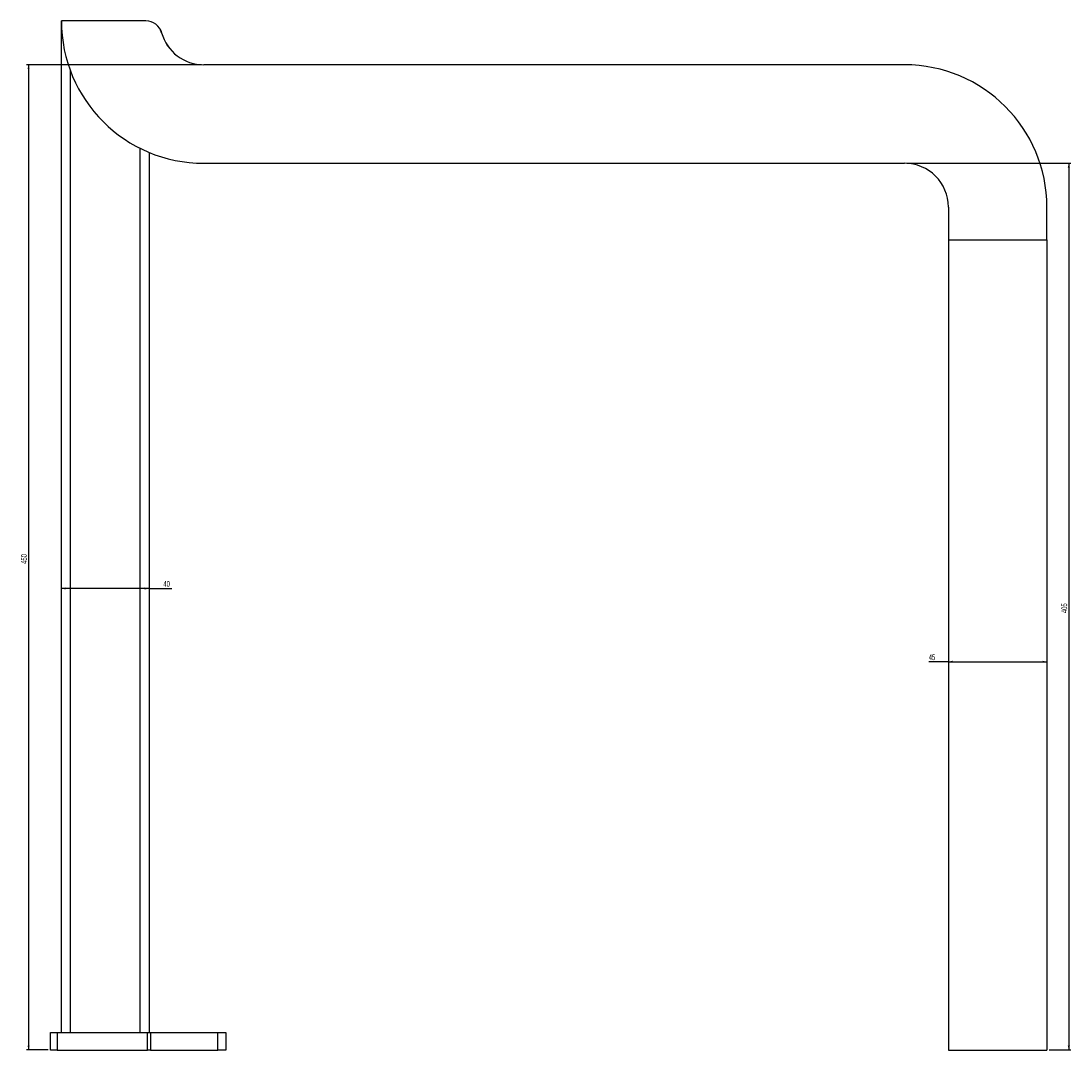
# Model space of a CAD drawing. Header units: millimetres. Extents: x 46 to 1005, y 31 to 1012.
# Tile 3 of 3: x 525 to 1005, y 542 to 1012. Entities that reach past the tile are written whole.
import ezdxf

# ---------------------------------------------------------------- set-up
doc = ezdxf.new("R2010")
doc.units = ezdxf.units.MM
doc.layers.add('FORMAT', color=7, linetype='Continuous')
doc.styles.add('SLDTEXTSTYLE0', font='TXT', dxfattribs={"width": 0.605})
doc.dimstyles.new('SLDDIMSTYLE0', dxfattribs={"dimtxt": 2.568319, "dimasz": 2, "dimexe": 0, "dimexo": 0.0625, "dimgap": 0.64208, "dimtad": 1, "dimrnd": 1e-09, "dimzin": 12, "dimdsep": 46, "dimtxsty": 'SLDTEXTSTYLE0', "dimsah": 1, "dimcen": 0.09, "dimadec": 0, "dimazin": 3, "dimtfac": 1, "dimtofl": 0, "dimtmove": 0, "dimatfit": 3, "dimfxl": 1, "dimfrac": 2, "dimtolj": 1, "dimtzin": 12, "dimarcsym": 0})

# ---------------------------------------------------------------- blocks, each defined once
blk = doc.blocks.new('_D_3')
at = {"layer": 'FORMAT'}
for q in [(939.68, 719.29), (993.63, 719.29)]:
    blk.add_line((948.63, 719.29), q, dxfattribs=at)
for points in [[(948.63, 719.29), (950.63, 718.79), (950.63, 719.79)], [(993.63, 719.29), (991.63, 719.79), (991.63, 718.79)]]:
    blk.add_solid(points, dxfattribs=at)
at = {"layer": 'FORMAT', "insert": (939.68, 722.7), "char_height": 2.646, "attachment_point": 1, "style": 'SLDTEXTSTYLE0'}
blk.add_mtext('45', dxfattribs=at)
blk = doc.blocks.new('_D_4')
at = {"layer": 'FORMAT'}
for q in [(543.63, 752.77), (594.1, 752.77)]:
    blk.add_line((583.63, 752.77), q, dxfattribs=at)
for points in [[(543.63, 752.77), (545.63, 752.27), (545.63, 753.27)], [(583.63, 752.77), (581.63, 753.27), (581.63, 752.27)]]:
    blk.add_solid(points, dxfattribs=at)
at = {"layer": 'FORMAT', "insert": (590.18, 756.18), "char_height": 2.646, "attachment_point": 1, "style": 'SLDTEXTSTYLE0'}
blk.add_mtext('40', dxfattribs=at)
blk = doc.blocks.new('_D_5')
at = {"layer": 'FORMAT'}
for p, q in [((929.62, 946.97), (1004.62, 946.97)), ((1003.63, 946.97), (1003.63, 541.97)), ((994.62, 541.97), (1004.62, 541.97))]:
    blk.add_line(p, q, dxfattribs=at)
for points in [[(1003.63, 946.97), (1003.13, 944.97), (1004.13, 944.97)], [(1003.63, 541.97), (1004.13, 543.97), (1003.13, 543.97)]]:
    blk.add_solid(points, dxfattribs=at)
at = {"layer": 'FORMAT', "insert": (1000.22, 741.53), "char_height": 2.646, "attachment_point": 1, "rotation": 90, "style": 'SLDTEXTSTYLE0'}
blk.add_mtext('405', dxfattribs=at)
blk = doc.blocks.new('_D_6')
at = {"layer": 'FORMAT'}
for p, q in [((607.64, 991.97), (527.64, 991.97)), ((528.63, 991.97), (528.63, 541.97)), ((537.64, 541.97), (527.64, 541.97))]:
    blk.add_line(p, q, dxfattribs=at)
for points in [[(528.63, 991.97), (528.13, 989.97), (529.13, 989.97)], [(528.63, 541.97), (529.13, 543.97), (528.13, 543.97)]]:
    blk.add_solid(points, dxfattribs=at)
at = {"layer": 'FORMAT', "insert": (525.22, 764.03), "char_height": 2.646, "attachment_point": 1, "rotation": 90, "style": 'SLDTEXTSTYLE0'}
blk.add_mtext('450', dxfattribs=at)

msp = doc.modelspace()

# ---------------------------------------------------------------- linework, layer by layer
at = {"color": 7, "linetype": 'Continuous', "lineweight": 25}
for p, q in [((543.634, 1007.967), (543.634, 1011.967)), ((582.252, 1011.967), (543.634, 1011.967)), ((543.634, 1007.967), (543.757, 1007.967)), ((543.634, 549.967), (543.634, 1007.967)), ((928.634, 991.967), (608.634, 991.967)), ((583.634, 951.967), (583.634, 549.967)), ((608.634, 946.967), (928.634, 946.967)), ((948.634, 926.967), (948.634, 911.967)), ((993.634, 911.967), (993.634, 926.967)), ((948.634, 911.967), (993.634, 911.967)), ((948.634, 911.967), (948.634, 541.967)), ((993.634, 911.967), (993.634, 541.967)), ((538.634, 541.967), (538.634, 549.967)), ((538.634, 549.967), (541.634, 549.967)), ((541.634, 549.967), (541.634, 541.967)), ((541.634, 549.967), (582.934, 549.967)), ((582.934, 541.967), (582.934, 549.967)), ((582.934, 549.967), (584.307, 549.967)), ((584.307, 549.967), (584.307, 541.967)), ((584.307, 549.967), (615.008, 549.967)), ((615.008, 541.967), (615.008, 549.967)), ((615.008, 549.967), (618.634, 549.967)), ((618.634, 549.967), (618.634, 541.967)), ((541.634, 541.967), (538.634, 541.967)), ((541.634, 541.967), (582.934, 541.967)), ((584.307, 541.967), (582.934, 541.967)), ((584.307, 541.967), (615.008, 541.967)), ((618.634, 541.967), (615.008, 541.967)), ((948.634, 541.967), (993.634, 541.967))]:
    msp.add_line(p, q, dxfattribs=at)
at = {"color": 8, "linetype": 'Continuous', "lineweight": 25}
for p, q in [((547.634, 989.517), (547.634, 549.967)), ((579.634, 549.967), (579.634, 953.795))]:
    msp.add_line(p, q, dxfattribs=at)
at = {"color": 7, "linetype": 'Continuous', "lineweight": 25, "flags": 128}
msp.add_lwpolyline([(588.541, 1008.469), (588.963, 1007.69), (589.379, 1006.566)], dxfattribs=at)
at = {"color": 7, "linetype": 'Continuous', "lineweight": 25}
for centre, radius, start, end in [((608.634, 1011.967), 65, 180, 270), ((582.252, 1004.567), 7.4, 15.66861, 90), ((608.634, 1011.967), 20, 195.66861, 270), ((608.636, 1011.967), 20, 195.66861, 270), ((928.634, 926.967), 65, 0, 90), ((928.634, 926.967), 20, 0, 90)]:
    msp.add_arc(centre, radius, start, end, dxfattribs=at)

# ---------------------------------------------------------------- dimensions: what is measured, and where the dimension line sits
at = {"layer": 'FORMAT'}
for base, p1, p2, picture, middle in [((528.634, 541.967), (608.634, 991.967), (538.634, 541.967), '_D_6', (528.634, 766.967)), ((1003.634, 541.967), (928.634, 946.967), (993.634, 541.967), '_D_5', (1003.634, 744.467))]:
    dim = msp.add_linear_dim(base=base, p1=p1, p2=p2, angle=90, dimstyle='SLDDIMSTYLE0', dxfattribs=at)
    dim.commit()
    dim.dimension.update_dxf_attribs({"geometry": picture, "text_midpoint": middle, "dimtype": 160})
for base, p1, p2, picture, middle in [((543.634, 752.768), (583.634, 549.967), (543.634, 549.967), '_D_4', (592.135, 752.768)), ((993.634, 719.287), (948.634, 541.967), (993.634, 541.967), '_D_3', (941.637, 719.287))]:
    dim = msp.add_linear_dim(base=base, p1=p1, p2=p2, dimstyle='SLDDIMSTYLE0', dxfattribs=at)
    dim.commit()
    dim.dimension.update_dxf_attribs({"geometry": picture, "text_midpoint": middle, "dimtype": 160})

doc.saveas('drawing.dxf')
